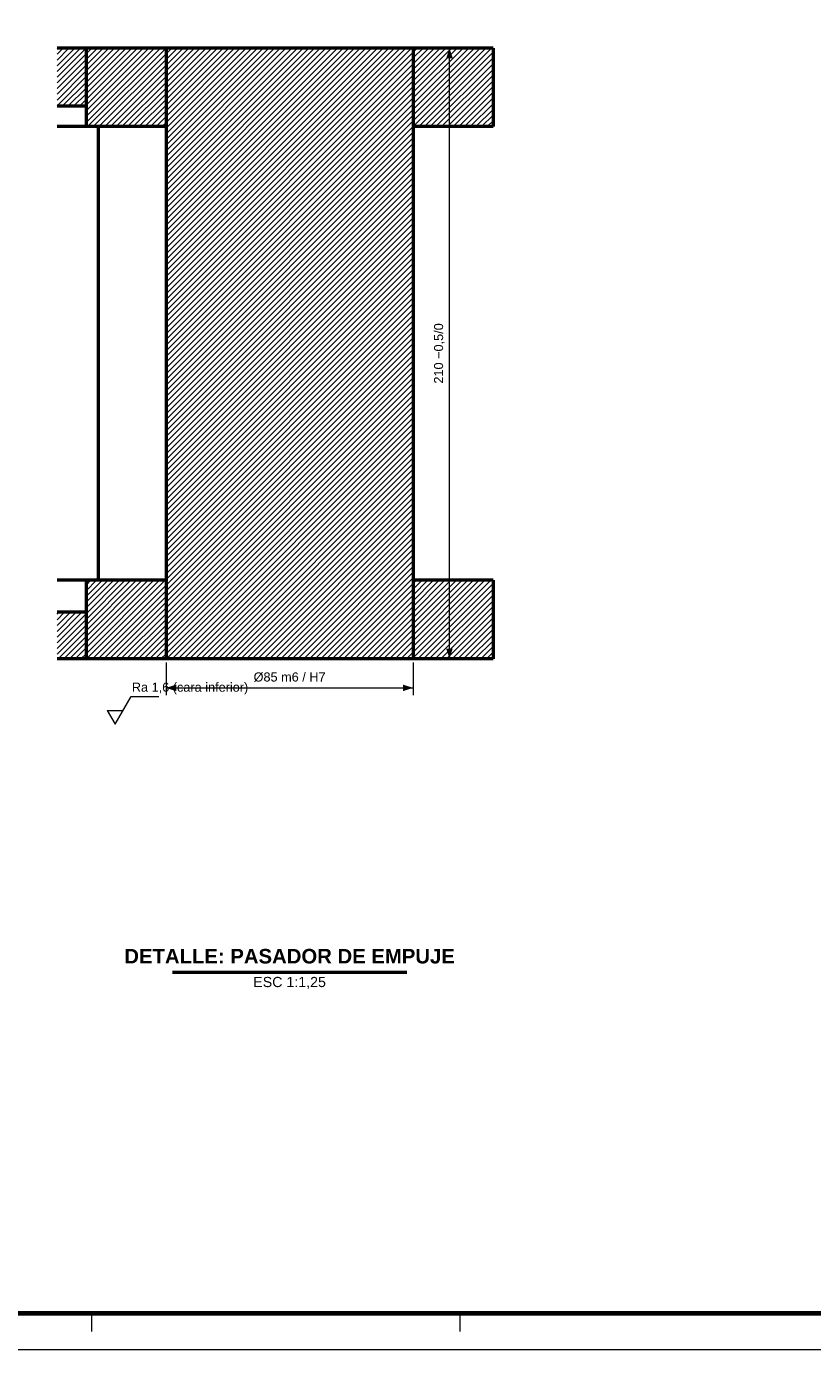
# Model space of a CAD drawing. Header units: millimetres. Extents: x 0 to 841, y 0 to 594.
# Tile 253 of 256: x 408 to 624, y 0 to 364. Entities that reach past the tile are written whole.
import ezdxf
from ezdxf.enums import TextEntityAlignment as Align

# ---------------------------------------------------------------- set-up
doc = ezdxf.new("R2010")
doc.units = ezdxf.units.MM
for name, color, linetype, lineweight in [('ACH', 7, 'CONTINUOUS', 13), ('COTA', 7, 'CONTINUOUS', 18), ('FINA', 7, 'CONTINUOUS', 18), ('MARCO', 7, 'CONTINUOUS', 70), ('TXT', 7, 'CONTINUOUS', 25), ('VIS', 7, 'CONTINUOUS', 50)]:
    doc.layers.add(name, color=color, linetype=linetype, lineweight=lineweight)
doc.styles.add('STD', font='LiberationSans-Regular.ttf')
doc.styles.add('STDB', font='LiberationSans-Bold.ttf')

msp = doc.modelspace()

# ---------------------------------------------------------------- hatches: boundary and pattern name
at = {"layer": 'ACH'}
h = msp.add_hatch(dxfattribs=at)
h.set_pattern_fill('ANSI31', scale=0.35)
h.paths.add_polyline_path([(424, 358), (424, 342), (416, 342), (416, 358)])
h = msp.add_hatch(dxfattribs=at)
h.set_pattern_fill('ANSI31', scale=0.35)
h.paths.add_polyline_path([(446, 336.4), (424, 336.4), (424, 358), (446, 358)])
h = msp.add_hatch(dxfattribs=at)
h.set_pattern_fill('ANSI31', scale=0.35)
h.paths.add_polyline_path([(446, 358), (514, 358), (514, 190), (446, 190)])
h = msp.add_hatch(dxfattribs=at)
h.set_pattern_fill('ANSI31', scale=0.35)
h.paths.add_polyline_path([(536, 358), (536, 336.4), (514, 336.4), (514, 358)])
h = msp.add_hatch(dxfattribs=at)
h.set_pattern_fill('ANSI31', scale=0.35)
h.paths.add_polyline_path([(446, 190), (424, 190), (424, 211.6), (446, 211.6)])
h = msp.add_hatch(dxfattribs=at)
h.set_pattern_fill('ANSI31', scale=0.35)
h.paths.add_polyline_path([(536, 211.6), (536, 190), (514, 190), (514, 211.6)])
h = msp.add_hatch(dxfattribs=at)
h.set_pattern_fill('ANSI31', scale=0.35)
h.paths.add_polyline_path([(424, 202.8), (424, 190), (416, 190), (416, 202.8)])

# ---------------------------------------------------------------- linework, layer by layer
at = {"layer": 'COTA'}
for p, q in [((515, 358), (526, 358)), ((524, 190), (524, 358)), ((515, 190), (526, 190)), ((446, 189), (446, 180)), ((514, 189), (514, 180)), ((446, 182), (514, 182)), ((429.8, 175.8), (434.2, 175.8))]:
    msp.add_line(p, q, dxfattribs=at)
msp.add_lwpolyline([(429.8, 175.8), (432, 172), (436.4, 179.6), (444, 179.6)], dxfattribs=at)
for points in [[(524, 358), (523.1, 355.2), (524.9, 355.2)], [(524, 190), (524.9, 192.8), (523.1, 192.8)], [(446, 182), (448.8, 181.1), (448.8, 182.9)], [(514, 182), (511.2, 182.9), (511.2, 181.1)]]:
    msp.add_solid(points, dxfattribs=at)
at = {"layer": 'FINA'}
for p, q in [((425.5, 10), (425.5, 5)), ((526.88, 10), (526.88, 5))]:
    msp.add_line(p, q, dxfattribs=at)
msp.add_lwpolyline([(0, 0), (841, 0), (841, 594), (0, 594)], close=True, dxfattribs=at)
at = {"layer": 'MARCO'}
msp.add_lwpolyline([(20, 10), (831, 10), (831, 584), (20, 584)], close=True, dxfattribs=at)
at = {"layer": 'VIS'}
msp.add_line((447.76, 103.8), (512.24, 103.8), dxfattribs=at)
for points in [[(424, 358), (416, 358)], [(424, 358), (424, 342)], [(446, 358), (424, 358)], [(424, 358), (424, 336.4)], [(446, 358), (446, 336.4)], [(446, 358), (446, 190)], [(514, 358), (446, 358)], [(536, 358), (514, 358)], [(514, 358), (514, 336.4)], [(514, 358), (514, 190)], [(536, 358), (536, 336.4)], [(424, 342), (416, 342)], [(424, 336.4), (423.51, 336.4), (423.03, 336.4), (422.54, 336.4), (422.06, 336.4), (421.57, 336.4), (421.09, 336.4), (420.6, 336.4), (420.11, 336.4), (419.63, 336.4), (419.14, 336.4), (418.66, 336.4), (418.17, 336.4), (417.69, 336.4), (417.2, 336.4), (416.71, 336.4), (416.23, 336.4), (416, 336.4)], [(446, 336.4), (424, 336.4)], [(427.35, 336.4), (427.35, 211.6)], [(536, 336.4), (514, 336.4)], [(424, 211.6), (423.51, 211.6), (423.03, 211.6), (422.54, 211.6), (422.06, 211.6), (421.57, 211.6), (421.09, 211.6), (420.6, 211.6), (420.11, 211.6), (419.63, 211.6), (419.14, 211.6), (418.66, 211.6), (418.17, 211.6), (417.69, 211.6), (417.2, 211.6), (416.71, 211.6), (416.23, 211.6), (416, 211.6)], [(446, 211.6), (424, 211.6)], [(424, 211.6), (424, 190)], [(446, 211.6), (446, 190)], [(536, 211.6), (514, 211.6)], [(514, 211.6), (514, 190)], [(536, 211.6), (536, 190)], [(424, 202.8), (416, 202.8)], [(424, 202.8), (424, 190)], [(424, 190), (416, 190)], [(446, 190), (424, 190)], [(514, 190), (446, 190)], [(536, 190), (514, 190)]]:
    msp.add_lwpolyline(points, dxfattribs=at)

# ---------------------------------------------------------------- texts
at = {"layer": 'TXT', "style": 'STD'}
msp.add_text('210 −0,5/0', height=2.5, rotation=90, dxfattribs=at).set_placement((523, 274), align=Align.BOTTOM_CENTER)
at = {"layer": 'TXT'}
for s, height, style, p in [('Ø85 m6 / H7', 2.5, 'STD', (480, 183)), ('DETALLE: PASADOR DE EMPUJE', 4, 'STDB', (480, 105))]:
    msp.add_text(s, height=height, dxfattribs=dict(at, style=style)).set_placement(p, align=Align.BOTTOM_CENTER)
at = {"layer": 'TXT', "style": 'STD'}
msp.add_text('Ra 1,6 (cara inferior)', height=2.5, dxfattribs=at).set_placement((436.6, 180.2), align=Align.BOTTOM_LEFT)
msp.add_text('ESC 1:1,25', height=2.8, dxfattribs=at).set_placement((480, 102.5), align=Align.TOP_CENTER)

doc.saveas('drawing.dxf')
